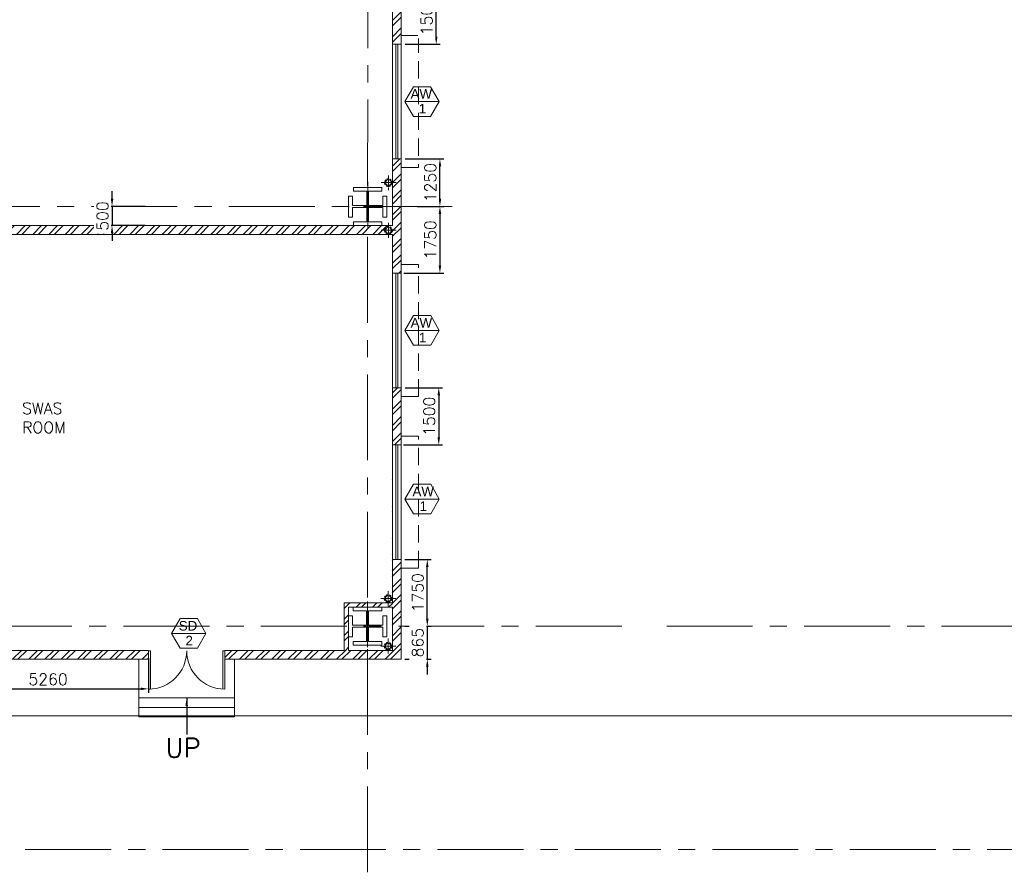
# Model space of a CAD drawing. Header units: inches. Extents: x 709340 to 1075215, y 37864 to 402163.
# Tile 31 of 56: x 809640 to 835428, y 201145 to 223336. Entities that reach past the tile are written whole.
import ezdxf
from ezdxf.enums import TextEntityAlignment as Align

# ---------------------------------------------------------------- set-up
doc = ezdxf.new("R2010")
doc.units = ezdxf.units.IN
doc.header["$LTSCALE"] = 1800
doc.header["$MEASUREMENT"] = 0
for name, pattern in [('1 NORTH ELEVATION$0$NORTH ELEVATION$0$HIDDEN', [0.375, 0.25, -0.125]), ('CENTER', [2, 1.25, -0.25, 0.25, -0.25]), ('CENTER2', [1.125, 0.75, -0.125, 0.125, -0.125]), ('HIDDEN2', [0.1875, 0.125, -0.0625])]:
    doc.linetypes.add(name, pattern=pattern)
doc.layers.get('0').update_dxf_attribs({"color": 253, "lineweight": 5})
doc.layers.get('Defpoints').update_dxf_attribs({"lineweight": 18})
for name, color, linetype, lineweight in [('2CON', 1, 'Continuous', 13), ('A-DOOR', 31, 'Continuous', 9), ('A-WIN TAG', 3, 'Continuous', 13), ('A-WIN TAG TEXT', 3, 'Continuous', 13), ('CEN', 8, 'CENTER', 18), ('COL', 1, 'Continuous', 18), ('DIM', 4, 'Continuous', 18), ('FORMAT', 7, 'Continuous', 18), ('GRID', 8, 'CENTER', 18), ('RAIN WATER', 6, 'Continuous', 18), ('STAIR', 11, 'Continuous', 18), ('SUNSHADE', 2, '1 NORTH ELEVATION$0$NORTH ELEVATION$0$HIDDEN', 13), ('TEXT', 3, 'Continuous', 18), ('WALL', 6, 'Continuous', 18), ('WINDOW', 3, 'Continuous', 13)]:
    doc.layers.add(name, color=color, linetype=linetype, lineweight=lineweight)
doc.styles.add('ROAMNS', font='ROMANS.shx')
doc.styles.add('ROMANC', font='ROMANC.SHX')
doc.styles.add('ROMANS', font='romans.shx')
doc.styles.get("Standard").update_dxf_attribs({"font": 'arial.ttf'})
doc.dimstyles.new('DIM INT 1', dxfattribs={"dimtxt": 300, "dimasz": 200, "dimexe": 100, "dimexo": 100, "dimgap": 100, "dimtad": 1, "dimdec": 0, "dimzin": 13, "dimdsep": 46, "dimlunit": 5, "dimtxsty": 'ROAMNS', "dimblk2": 'OBLIQUE', "dimcen": 0.09, "dimclrd": 9, "dimclre": 9, "dimclrt": 4, "dimadec": 0, "dimazin": 0, "dimtfac": 1, "dimtdec": 0, "dimtix": 1, "dimtmove": 2, "dimatfit": 3, "dimfxl": 1, "dimtolj": 1, "dimtzin": 13, "dimarcsym": 0})

# ---------------------------------------------------------------- blocks, each defined once
blk = doc.blocks.new('COL')
at = {"layer": 'CEN'}
for p, q in [((68089, 138821), (68089, 137621)), ((68196, 138174), (67981, 138175))]:
    blk.add_line(p, q, dxfattribs=at)
at = {"layer": 'COL'}
for p, q in [((68464, 138673), (67714, 138673)), ((67714, 138673), (67714, 138573)), ((67714, 138573), (68063, 138573)), ((68063, 138573), (68063, 138198)), ((68114, 138198), (68114, 138573)), ((68114, 138573), (68464, 138573)), ((68464, 138573), (68464, 138673)), ((67689, 138448), (67589, 138448)), ((67589, 138448), (67589, 137898)), ((67689, 138198), (67689, 138448)), ((68589, 138448), (68489, 138448)), ((68489, 138448), (68489, 138198)), ((68589, 137898), (68589, 138448)), ((68063, 138198), (67689, 138198)), ((67689, 137898), (67689, 138147)), ((67689, 138147), (68063, 138147)), ((68063, 138147), (68063, 137772)), ((68489, 138198), (68114, 138198)), ((68114, 137772), (68114, 138147)), ((68114, 138147), (68489, 138147)), ((68489, 138147), (68489, 137898)), ((67589, 137898), (67689, 137898)), ((68063, 137772), (67714, 137772)), ((67714, 137772), (67714, 137673)), ((68464, 137772), (68114, 137772)), ((68464, 137673), (68464, 137772)), ((68489, 137898), (68589, 137898)), ((67714, 137673), (68464, 137673))]:
    blk.add_line(p, q, dxfattribs=at)
blk = doc.blocks.new('M_Double-Flush - 2000 X 2100 SD1-275612-Level 1')
at = {"layer": 'A-DOOR', "lineweight": 18}
for p, q in [((-1000, 1115), (-949, 1115)), ((-1000, 115), (-1000, 1115)), ((-949, 115), (-949, 1115)), ((949, 115), (949, 1114)), ((1000, 115), (1000, 1115)), ((-1000, 115), (-949, 115)), ((1000, 115), (949, 115))]:
    blk.add_line(p, q, dxfattribs=at)
at = {"layer": 'A-DOOR'}
for centre, start, end in [((-1000, 115), 0, 90), ((1000, 115), 90, 180)]:
    blk.add_arc(centre, 1000, start, end, dxfattribs=at)
blk = doc.blocks.new('_Oblique')
at = {"color": 0, "linetype": 'ByBlock', "lineweight": -2}
blk.add_line((-0.5, -0.5), (0.5, 0.5), dxfattribs=at)
blk = doc.blocks.new('*D435')
at = {"layer": 'Defpoints', "color": 0, "transparency": 16777216}
for p in [(813014, 206704), (807753, 206136), (813014, 205796)]:
    blk.add_point(p, dxfattribs=at)
at = {"layer": 'TEXT', "color": 9, "lineweight": -2, "transparency": 16777216}
for p, q in [((813014, 206604), (813014, 205696)), ((807753, 206036), (807753, 205696)), ((807953, 205796), (812814, 205796))]:
    blk.add_line(p, q, dxfattribs=at)
at = {"layer": 'TEXT', "color": 9, "transparency": 16777216}
for points in [[(807953, 205829), (807953, 205763), (807753, 205796)], [(812814, 205829), (812814, 205763), (813014, 205796)]]:
    blk.add_solid(points, dxfattribs=at)
at = {"layer": 'TEXT', "color": 4, "transparency": 16777216, "insert": (810384, 206046), "char_height": 300, "attachment_point": 5, "style": 'ROAMNS', "bg_fill": 3, "box_fill_scale": 1.25, "bg_fill_color": 256, "bg_fill_true_color": 13158600, "bg_fill_transparency": 0}
blk.add_mtext('\\A1;5260', dxfattribs=at)
blk = doc.blocks.new('*D484')
at = {"layer": 'Defpoints', "color": 0, "transparency": 16777216}
for p in [(819634, 224190), (820549, 224190), (819634, 222690)]:
    blk.add_point(p, dxfattribs=at)
at = {"layer": 'TEXT', "color": 9, "lineweight": -2, "transparency": 16777216}
for p, q in [((819734, 224190), (820649, 224190)), ((820549, 222890), (820549, 223990)), ((819734, 222690), (820649, 222690))]:
    blk.add_line(p, q, dxfattribs=at)
at = {"layer": 'TEXT', "color": 9, "transparency": 16777216}
for points in [[(820515, 223990), (820582, 223990), (820549, 224190)], [(820515, 222890), (820582, 222890), (820549, 222690)]]:
    blk.add_solid(points, dxfattribs=at)
at = {"layer": 'TEXT', "color": 4, "transparency": 16777216, "insert": (820299, 223440), "char_height": 300, "attachment_point": 5, "rotation": 90, "style": 'ROAMNS', "bg_fill": 3, "box_fill_scale": 1.25, "bg_fill_color": 256, "bg_fill_true_color": 13158600, "bg_fill_transparency": 0}
blk.add_mtext('\\A1;1500', dxfattribs=at)
blk = doc.blocks.new('*D493')
at = {"layer": 'Defpoints', "color": 0, "transparency": 16777216}
for p in [(819950, 218440), (819598, 216690), (820646, 216690)]:
    blk.add_point(p, dxfattribs=at)
at = {"layer": 'TEXT', "color": 9, "lineweight": -2, "transparency": 16777216}
for p, q in [((820050, 218440), (820746, 218440)), ((820646, 218240), (820646, 216890)), ((819698, 216690), (820746, 216690))]:
    blk.add_line(p, q, dxfattribs=at)
at = {"layer": 'TEXT', "color": 9, "transparency": 16777216}
for points in [[(820613, 218240), (820680, 218240), (820646, 218440)], [(820613, 216890), (820680, 216890), (820646, 216690)]]:
    blk.add_solid(points, dxfattribs=at)
at = {"layer": 'TEXT', "color": 4, "transparency": 16777216, "insert": (820396, 217565), "char_height": 300, "attachment_point": 5, "rotation": 90, "style": 'ROAMNS', "bg_fill": 3, "box_fill_scale": 1.25, "bg_fill_color": 256, "bg_fill_true_color": 13158600, "bg_fill_transparency": 0}
blk.add_mtext('\\A1;1750', dxfattribs=at)
blk = doc.blocks.new('*D494')
at = {"layer": 'Defpoints', "color": 0, "transparency": 16777216}
for p in [(819631, 209190), (820316, 209190), (819878, 207440)]:
    blk.add_point(p, dxfattribs=at)
at = {"layer": 'TEXT', "color": 9, "lineweight": -2, "transparency": 16777216}
for p, q in [((819731, 209190), (820416, 209190)), ((820316, 207640), (820316, 208990)), ((819978, 207440), (820416, 207440))]:
    blk.add_line(p, q, dxfattribs=at)
at = {"layer": 'TEXT', "color": 9, "transparency": 16777216}
for points in [[(820282, 208990), (820349, 208990), (820316, 209190)], [(820282, 207640), (820349, 207640), (820316, 207440)]]:
    blk.add_solid(points, dxfattribs=at)
at = {"layer": 'TEXT', "color": 4, "transparency": 16777216, "insert": (820066, 208315), "char_height": 300, "attachment_point": 5, "rotation": 90, "style": 'ROAMNS', "bg_fill": 3, "box_fill_scale": 1.25, "bg_fill_color": 256, "bg_fill_true_color": 13158600, "bg_fill_transparency": 0}
blk.add_mtext('\\A1;1750', dxfattribs=at)
blk = doc.blocks.new('*D495')
at = {"layer": 'Defpoints', "color": 0, "transparency": 16777216}
for p in [(819635, 213690), (819594, 212190), (820616, 212190)]:
    blk.add_point(p, dxfattribs=at)
at = {"layer": 'TEXT', "color": 9, "lineweight": -2, "transparency": 16777216}
for p, q in [((819735, 213690), (820716, 213690)), ((820616, 213490), (820616, 212390)), ((819694, 212190), (820716, 212190))]:
    blk.add_line(p, q, dxfattribs=at)
at = {"layer": 'TEXT', "color": 9, "transparency": 16777216}
for points in [[(820583, 213490), (820649, 213490), (820616, 213690)], [(820583, 212390), (820649, 212390), (820616, 212190)]]:
    blk.add_solid(points, dxfattribs=at)
at = {"layer": 'TEXT', "color": 4, "transparency": 16777216, "insert": (820366, 212940), "char_height": 300, "attachment_point": 5, "rotation": 90, "style": 'ROAMNS', "bg_fill": 3, "box_fill_scale": 1.25, "bg_fill_color": 256, "bg_fill_true_color": 13158600, "bg_fill_transparency": 0}
blk.add_mtext('\\A1;1500', dxfattribs=at)
blk = doc.blocks.new('*D554')
at = {"color": 9, "lineweight": -2, "transparency": 16777216}
for p, q in [((819733, 219690), (820746, 219690)), ((820646, 218640), (820646, 219490)), ((820050, 218440), (820746, 218440))]:
    blk.add_line(p, q, dxfattribs=at)
at = {"color": 9, "transparency": 16777216}
for points in [[(820613, 219490), (820680, 219490), (820646, 219690)], [(820613, 218640), (820680, 218640), (820646, 218440)]]:
    blk.add_solid(points, dxfattribs=at)
at = {"layer": 'Defpoints', "color": 0, "transparency": 16777216}
for p in [(819633, 219690), (819950, 218440)]:
    blk.add_point(p, dxfattribs=at)
at = {"color": 4, "transparency": 16777216, "insert": (820396, 219065), "char_height": 300, "attachment_point": 5, "rotation": 90, "style": 'ROAMNS', "bg_fill": 3, "box_fill_scale": 1.25, "bg_fill_color": 256, "bg_fill_true_color": 13158600, "bg_fill_transparency": 0}
blk.add_mtext('\\A1;1250', dxfattribs=at)
at = {"layer": 'Defpoints', "color": 0, "transparency": 16777216}
blk.add_point((820646, 219690), dxfattribs=at)
blk = doc.blocks.new('*D558')
at = {"color": 9, "lineweight": -2, "transparency": 16777216}
for p, q in [((812059, 218640), (812059, 218840)), ((812929, 218440), (811959, 218440)), ((812059, 218440), (812059, 217940)), ((812930, 217940), (811959, 217940)), ((812059, 217740), (812059, 217540))]:
    blk.add_line(p, q, dxfattribs=at)
at = {"color": 9, "transparency": 16777216}
for points in [[(812026, 218640), (812093, 218640), (812059, 218440)], [(812026, 217740), (812093, 217740), (812059, 217940)]]:
    blk.add_solid(points, dxfattribs=at)
at = {"layer": 'Defpoints', "color": 0, "transparency": 16777216}
for p in [(813029, 218440), (813030, 217940)]:
    blk.add_point(p, dxfattribs=at)
at = {"color": 4, "transparency": 16777216, "insert": (811809, 218190), "char_height": 300, "attachment_point": 5, "rotation": 90, "style": 'ROAMNS', "bg_fill": 3, "box_fill_scale": 1.25, "bg_fill_color": 256, "bg_fill_true_color": 13158600, "bg_fill_transparency": 0}
blk.add_mtext('\\A1;500', dxfattribs=at)
at = {"layer": 'Defpoints', "color": 0, "transparency": 16777216}
blk.add_point((812059, 217940), dxfattribs=at)
blk = doc.blocks.new('*D559')
at = {"color": 9, "lineweight": -2, "transparency": 16777216}
for p, q in [((820316, 207640), (820316, 207840)), ((819731, 207440), (820416, 207440)), ((820316, 207440), (820316, 206575)), ((819731, 206575), (820416, 206575)), ((820316, 206375), (820316, 206175))]:
    blk.add_line(p, q, dxfattribs=at)
at = {"color": 9, "transparency": 16777216}
for points in [[(820282, 207640), (820349, 207640), (820316, 207440)], [(820282, 206375), (820349, 206375), (820316, 206575)]]:
    blk.add_solid(points, dxfattribs=at)
at = {"layer": 'Defpoints', "color": 0, "transparency": 16777216}
for p in [(819631, 207440), (819631, 206575)]:
    blk.add_point(p, dxfattribs=at)
at = {"color": 4, "transparency": 16777216, "insert": (820066, 207007), "char_height": 300, "attachment_point": 5, "rotation": 90, "style": 'ROAMNS', "bg_fill": 3, "box_fill_scale": 1.25, "bg_fill_color": 256, "bg_fill_true_color": 13158600, "bg_fill_transparency": 0}
blk.add_mtext('\\A1;865', dxfattribs=at)
at = {"layer": 'Defpoints', "color": 0, "transparency": 16777216}
blk.add_point((820316, 206575), dxfattribs=at)

msp = doc.modelspace()

# ---------------------------------------------------------------- hatches: boundary and pattern name
h = msp.add_hatch()
h.set_pattern_fill('ANSI32', color=256, scale=800, style=0)
h.paths.add_polyline_path([(819634.4, 229419.9), (818754.3, 229419.9), (818754.3, 229189.9), (819404.4, 229189.9), (819404.3, 228439.9), (819634.3, 228439.9)])
h.paths.add_polyline_path([(819633.6, 224189.9), (819404.1, 224189.9), (819404.1, 227189.9), (819634.1, 227189.9), (819634.3, 228439.9), (819404.3, 228439.9), (819402.7, 218439.9), (819632.7, 218439.9), (819632.9, 219689.9), (819404.1, 219689.9), (819404.1, 222689.9), (819633.4, 222689.9)])
h.paths.add_polyline_path([(809734.3, 229419.9), (809734.3, 229189.9), (813178.5, 229189.9), (818754.3, 229189.9), (818754.3, 229419.9)])
h = msp.add_hatch()
h.set_pattern_fill('ANSI32', color=256, scale=800, style=0)
h.paths.add_polyline_path([(819630.9, 207439.9), (819400.9, 207439.9), (819400.9, 206804.9), (818750.9, 206804.9), (818750.9, 206574.9), (819630.9, 206574.9)])
h.paths.add_polyline_path([(818750.9, 206804.9), (815013.6, 206804.9), (815013.6, 206574.9), (818750.9, 206574.9)])
h.paths.add_polyline_path([(819406.3, 216689.9), (819630.9, 216689.9), (819630.9, 218439.9), (819402.7, 218439.9), (819402.7, 217941.6), (819408, 217939.9)])
h.paths.add_polyline_path([(819630.9, 213689.9), (819402.3, 213689.9), (819393.8, 207439.9), (819630.9, 207439.9), (819630.9, 209189.9), (819401.3, 209189.9), (819401.3, 212189.9), (819630.9, 212189.9)])
h = msp.add_hatch()
h.set_pattern_fill('ANSI32', color=256, scale=800, style=0)
h.paths.add_polyline_path([(818250.9, 217937.7), (819402.6, 217937.5), (819402.6, 217707.5), (818250.9, 217707.7)])
h.paths.add_polyline_path([(807750.9, 217937.7), (818250.9, 217937.7), (818250.9, 217707.7), (807750.9, 217707.7)])
h.paths.add_polyline_path([(802950.9, 217937.7), (807750.9, 217937.7), (807750.9, 217707.7), (802950.9, 217707.7)])
h = msp.add_hatch()
h.set_pattern_fill('ANSI32', color=256, scale=800, style=0)
h.paths.add_polyline_path([(818753.3, 208052.6), (818753.3, 207937.7), (819128.2, 207937.7), (819401.1, 207937.6), (819401.1, 208052.6)])
h.paths.add_polyline_path([(818753.2, 208052.6), (818138.2, 208052.6), (818138.2, 207439.9), (818253.2, 207439.9), (818253.2, 207937.6), (818378.2, 207937.6), (818378.2, 207937.7), (818753.2, 207937.7)])
h.paths.add_polyline_path([(818253.2, 207439.9), (818138.2, 207439.9), (818138.2, 206804.9), (818253.2, 206804.9)])
h = msp.add_hatch()
h.set_pattern_fill('ANSI32', color=256, scale=800, style=0)
h.paths.add_polyline_path([(813013.6, 206804.8), (807753.4, 206804.2), (807753.4, 206574.9), (813013.6, 206574.8)])

# ---------------------------------------------------------------- linework, layer by layer
at = {"layer": '2CON'}
for p, q in [((820628.4, 221189.9), (819728.4, 221189.9)), ((820629.2, 215189.9), (819729.2, 215189.9)), ((820629.2, 210771.9), (819729.2, 210771.9)), ((814518.4, 207250.2), (813618.4, 207250.2))]:
    msp.add_line(p, q, dxfattribs=at)
at = {"layer": 'A-WIN TAG'}
for points in [[(819953.4, 221579.7), (819728.4, 221189.9), (819953.4, 220800.2), (820403.4, 220800.2), (820628.4, 221189.9), (820403.4, 221579.7)], [(819954.2, 215579.6), (819729.2, 215189.9), (819954.2, 214800.2), (820404.2, 214800.2), (820629.2, 215189.9), (820404.2, 215579.6)], [(819954.2, 211161.6), (819729.2, 210771.9), (819954.2, 210382.2), (820404.2, 210382.2), (820629.2, 210771.9), (820404.2, 211161.6)], [(813843.4, 207639.9), (813618.4, 207250.2), (813843.4, 206860.4), (814293.4, 206860.4), (814518.4, 207250.2), (814293.4, 207639.9)]]:
    msp.add_lwpolyline(points, close=True, dxfattribs=at)
at = {"layer": 'GRID'}
for p, q in [((818750.9, 157789.9), (818754.4, 233146.6)), ((820968.2, 218439.9), (791175.2, 218439.9)), ((825408.4, 207439.9), (775898.7, 207439.9)), ((929635.5, 207439.9), (826450.5, 207439.9)), ((780981.9, 201589.9), (931530.8, 201589.9))]:
    msp.add_line(p, q, dxfattribs=at)
at = {"layer": 'RAIN WATER', "linetype": 'CENTER2', "ltscale": 0.05}
for p, q in [((819296.9, 218864.7), (819296.9, 219264.7)), ((819496.9, 219064.7), (819096.9, 219064.7)), ((819297, 218014.7), (819297, 217614.7)), ((819288.2, 207965.2), (819288.2, 208365.2)), ((819488.2, 208165.2), (819088.2, 208165.2)), ((819288.4, 207115.2), (819288.4, 206715.2)), ((819488.4, 206915.2), (819088.4, 206915.2))]:
    msp.add_line(p, q, dxfattribs=at)
at = {"layer": 'RAIN WATER', "linetype": 'HIDDEN2', "ltscale": 0.25}
for centre in [(819296.9, 219064.7), (819297, 217814.7), (819288.2, 208165.2), (819288.4, 206915.2)]:
    msp.add_circle(centre, 100, dxfattribs=at)
at = {"layer": 'RAIN WATER', "ltscale": 0.25}
for centre in [(819296.9, 219064.7), (819297, 217814.7), (819288.2, 208165.2), (819288.4, 206915.2)]:
    msp.add_circle(centre, 75, dxfattribs=at)
at = {"layer": 'STAIR'}
for p, q in [((812764.6, 206559.8), (812764.6, 205059.8)), ((815263.6, 206559.8), (815263.6, 205059.8)), ((812764.6, 205559.8), (815263.6, 205559.8)), ((812764.6, 205309.8), (815263.6, 205309.8)), ((812764.6, 205059.8), (815263.6, 205059.8))]:
    msp.add_line(p, q, dxfattribs=at)
at = {"layer": 'SUNSHADE'}
for points in [[(819632.9, 222919.9), (820082.9, 222919.9), (820082.9, 219459.9), (819632.9, 219459.9)], [(819632, 213459.9), (820082, 213459.9), (820082, 216919.9), (819632, 216919.9)], [(819631.3, 208959.9), (820081.3, 208959.9), (820081.3, 212419.9), (819631.3, 212419.9)]]:
    msp.add_lwpolyline(points, dxfattribs=at)
at = {"layer": 'TEXT', "color": 139}
msp.add_line((780767.4, 205089.9), (931530.8, 205089.9), dxfattribs=at)
at = {"layer": 'WALL'}
for p, q in [((819630.9, 206574.9), (819634.4, 229419.9)), ((819402.7, 217937.7), (819404.4, 229189.9)), ((819634.1, 222689.9), (819404.1, 222689.9)), ((819632.9, 219689.9), (819404.1, 219689.9)), ((819402.7, 217937.7), (802950.9, 217937.7)), ((819401.1, 208052.6), (819402.6, 217703.7)), ((818138.2, 208052.6), (819401.1, 208052.6)), ((818138.2, 206804.1), (818138.2, 208052.6)), ((818253.2, 207937.6), (819401.1, 207937.6)), ((818253.2, 206804.1), (818253.2, 207937.6)), ((819400.9, 206804.9), (819401.1, 207937.6)), ((800250.9, 206574.9), (813014.6, 206574.8)), ((808368.6, 206804.3), (813013.6, 206804.8)), ((813013.6, 206804.8), (813013.6, 206559.8)), ((815013.6, 206804.8), (818138.2, 206804.9)), ((815013.6, 206804.8), (815013.6, 206574.8)), ((815013.6, 206574.8), (819630.9, 206574.9)), ((818253.2, 206804.9), (819400.9, 206804.9))]:
    msp.add_line(p, q, dxfattribs=at)
msp.add_lwpolyline([(803753.6, 206803.7), (803753.6, 217706.4), (819402.6, 217703.7)], dxfattribs=at)
at = {"layer": 'WINDOW', "ltscale": 100}
for p, q in [((819491.6, 219689.9), (819491.6, 222689.9)), ((819541.6, 219689.9), (819541.6, 222689.9)), ((819490.6, 213689.9), (819490.6, 216689.9)), ((819540.6, 213689.9), (819540.6, 216689.9)), ((819489.9, 209189.9), (819489.9, 212189.9)), ((819539.9, 209189.9), (819539.9, 212189.9))]:
    msp.add_line(p, q, dxfattribs=at)
for points in [[(819632.9, 222689.9), (819402.9, 222689.9), (819402.9, 219689.9), (819632.9, 219689.9)], [(819632, 216689.9), (819402, 216689.9), (819402, 213689.9), (819632, 213689.9)], [(819631.3, 212189.9), (819401.3, 212189.9), (819401.3, 209189.9), (819631.3, 209189.9)]]:
    msp.add_lwpolyline(points, close=True, dxfattribs=at)

# ---------------------------------------------------------------- block references
at = {"layer": 'A-DOOR', "xscale": -1, "rotation": 180}
msp.add_blockref('M_Double-Flush - 2000 X 2100 SD1-275612-Level 1', (814013.6, 206904.8), dxfattribs=at)
at = {"layer": 'FORMAT'}
for p in [(750665, 80265), (750664.4, 69265)]:
    msp.add_blockref('COL', p, dxfattribs=at)

# ---------------------------------------------------------------- texts
at = {"layer": 'A-WIN TAG'}
for s, p in [('AW', (820158.7, 221389.9)), ('1', (820190, 221004.1)), ('AW', (820159.5, 215389.9)), ('1', (820190.7, 215004.1)), ('AW', (820208.9, 210971.8)), ('1', (820211.4, 210586))]:
    msp.add_text(s, height=250, dxfattribs=at).set_placement(p, align=Align.MIDDLE)
at = {"layer": 'A-WIN TAG TEXT'}
for s, p in [('SD', (814048.7, 207450.1)), ('2', (814080, 207064.3))]:
    msp.add_text(s, height=250, dxfattribs=at).set_placement(p, align=Align.MIDDLE)
at = {"layer": 'DIM', "insert": (809705.3, 213297.2), "char_height": 300, "width": 1277.01, "attachment_point": 1, "style": 'ROMANC'}
msp.add_mtext('SWAS ROOM', dxfattribs=at)
at = {"layer": 'TEXT', "ltscale": 100, "style": 'ROMANS'}
msp.add_text('UP', height=500, dxfattribs=at).set_placement((813456.9, 204002.5))

# ---------------------------------------------------------------- leaders
at = {"layer": 'TEXT', "color": 139}
msp.add_leader([(814013.6, 205559.8), (814013.6, 204604.5)], dimstyle='DIM INT 1', override={"dimgap": 100, "dimtad": 0, "dimfxl": 2.5, "dimtfill": 1, "dimarcsym": 2}, dxfattribs=at)

# ---------------------------------------------------------------- next in the draw order: dimensions: what is measured, and where the dimension line sits
at = {"color": 250}
dim = msp.add_linear_dim(base=(812059.5, 217939.6), p1=(813029, 218439.9), p2=(813029.5, 217939.6), angle=90, dimstyle='DIM INT 1', override={"dimfxl": 2.5, "dimtfill": 1, "dimarcsym": 2}, dxfattribs=at)
dim.commit()
dim.dimension.update_dxf_attribs({"geometry": '*D558', "text_midpoint": (811809.5, 218189.8)})
at = {"layer": 'TEXT', "color": 139}
for base, p1, p2, picture, middle in [((820548.6, 224189.9), (819634.1, 222689.9), (819634.1, 224189.9), '*D484', (820298.6, 223439.9)), ((820646.3, 216689.9), (819950.3, 218439.9), (819598, 216689.9), '*D493', (820396.3, 217564.9)), ((820615.9, 212189.9), (819635.4, 213689.9), (819594, 212189.9), '*D495', (820365.9, 212939.9)), ((820315.8, 209189.9), (819878.2, 207439.9), (819631.3, 209189.9), '*D494', (820065.8, 208314.9))]:
    dim = msp.add_linear_dim(base=base, p1=p1, p2=p2, angle=90, dimstyle='DIM INT 1', override={"dimfxl": 2.5, "dimtfill": 1, "dimarcsym": 2}, dxfattribs=at)
    dim.commit()
    dim.dimension.update_dxf_attribs({"geometry": picture, "text_midpoint": middle})
dim = msp.add_linear_dim(base=(813013.6, 205796), p1=(807753.4, 206136.3), p2=(813013.6, 206704.3), dimstyle='DIM INT 1', override={"dimfxl": 2.5, "dimtfill": 1, "dimarcsym": 2}, dxfattribs=at)
dim.commit()
dim.dimension.update_dxf_attribs({"geometry": '*D435', "text_midpoint": (810383.5, 206046)})

# ---------------------------------------------------------------- next in the draw order: linework, layer by layer
at = {"layer": 'RAIN WATER', "linetype": 'CENTER2', "ltscale": 0.05}
msp.add_line((819497, 217814.7), (819097, 217814.7), dxfattribs=at)

# ---------------------------------------------------------------- next in the draw order: dimensions: what is measured, and where the dimension line sits
at = {"color": 250}
for base, p1, p2, picture, middle in [((820646.3, 219690), (819950.3, 218439.9), (819632.9, 219690), '*D554', (820396.3, 219065)), ((820315.8, 206574.9), (819631, 207439.9), (819631.1, 206574.9), '*D559', (820065.8, 207007.4))]:
    dim = msp.add_linear_dim(base=base, p1=p1, p2=p2, angle=90, dimstyle='DIM INT 1', override={"dimfxl": 2.5, "dimtfill": 1, "dimarcsym": 2}, dxfattribs=at)
    dim.commit()
    dim.dimension.update_dxf_attribs({"geometry": picture, "text_midpoint": middle})

doc.saveas('drawing.dxf')
